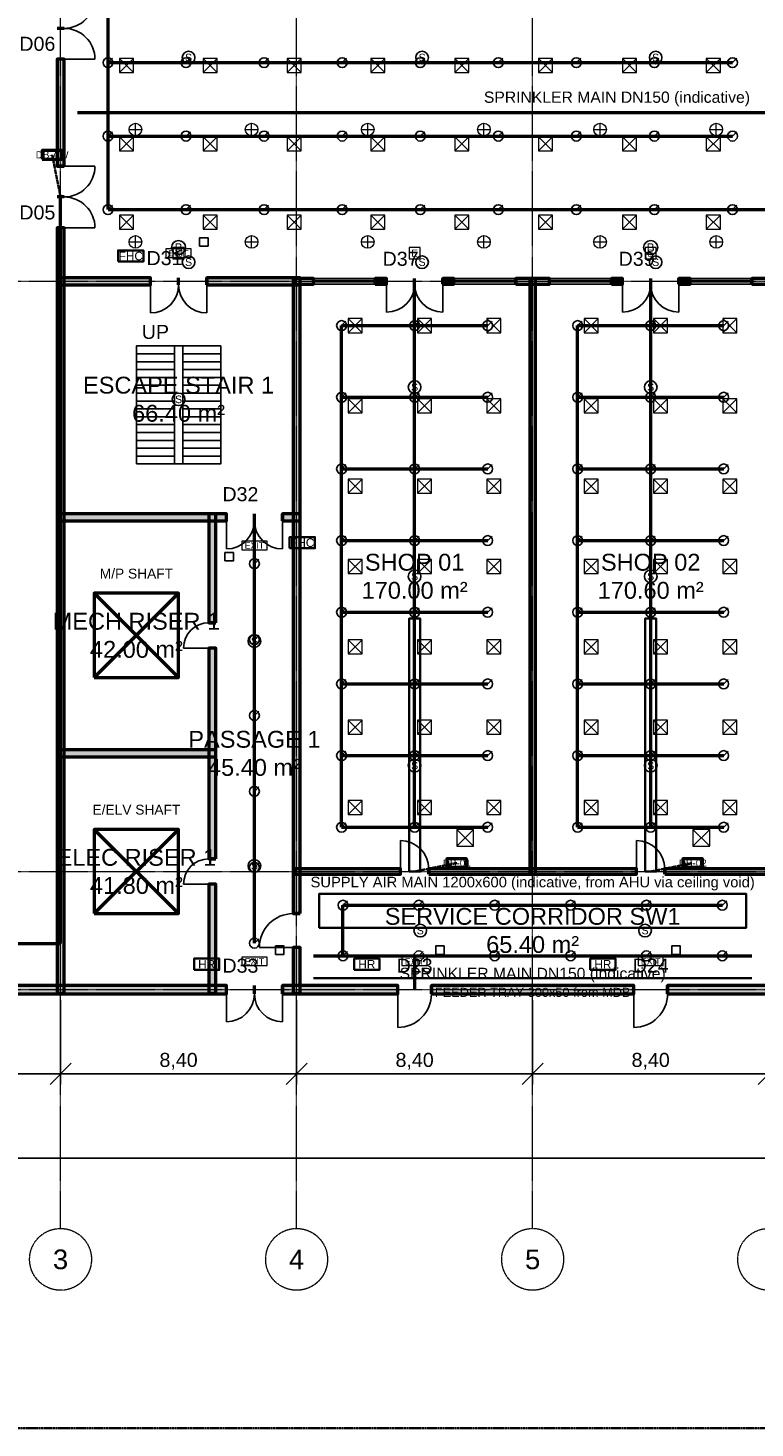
# Model space of a CAD drawing. Header units: millimetres. Extents: x -5300 to 125300, y -375 to 90375.
# Tile 2 of 9: x 21042 to 46912, y 0 to 49812. Entities that reach past the tile are written whole.
import ezdxf
from ezdxf.enums import TextEntityAlignment as Align

# ---------------------------------------------------------------- set-up
doc = ezdxf.new("R2010")
doc.units = ezdxf.units.MM
for name, pattern in [('CENTER', [5.08, 3.175, -0.635, 0.635, -0.635]), ('DASHED', [1.524, 1.27, -0.254]), ('PHANTOM', [6.35, 3.175, -0.635, 0.635, -0.635, 0.635, -0.635])]:
    doc.linetypes.add(name, pattern=pattern)
for name, color, linetype, lineweight in [('A-FLOR-STRS', 252, 'Continuous', 25), ('AMBIENTE', 2, 'Continuous', 18), ('COTA', 1, 'Continuous', 18), ('E-ANNO-TEXT', 52, 'Continuous', 18), ('E-DB', 6, 'Continuous', 50), ('E-FALM', 230, 'Continuous', 25), ('E-LITE', 2, 'Continuous', 18), ('E-LITE-EMER', 40, 'Continuous', 18), ('E-TRAY', 210, 'DASHED', 35), ('EIXO', 1, 'CENTER', 13), ('ESQUADRIA-TAG', 2, 'Continuous', 18), ('FP-ANNO-TEXT', 14, 'Continuous', 18), ('FP-HOSE', 20, 'Continuous', 35), ('FP-SPRK-HEAD', 1, 'Continuous', 25), ('FP-SPRK-PIPE', 12, 'Continuous', 50), ('HACHURA', 8, 'Continuous', 9), ('JANELA', 5, 'Continuous', 25), ('LIMITE-LOTE', 1, 'PHANTOM', 35), ('M-ANNO-TEXT', 150, 'Continuous', 18), ('M-HVAC-EQPT', 30, 'Continuous', 50), ('M-HVAC-RCG', 3, 'Continuous', 18), ('M-HVAC-SAD', 5, 'Continuous', 35), ('M-HVAC-SCD', 4, 'Continuous', 18), ('PAREDE', 7, 'Continuous', 50), ('PORTA', 3, 'Continuous', 25)]:
    doc.layers.add(name, color=color, linetype=linetype, lineweight=lineweight)
doc.styles.add('BR-ARIAL', font='arial.ttf')
doc.dimstyles.new('BR-100-M', dxfattribs={"dimscale": 250, "dimtxt": 2, "dimasz": 1.5, "dimexe": 1.5, "dimexo": 1.5, "dimgap": 0.8, "dimtad": 1, "dimlfac": 0.001, "dimzin": 0, "dimtxsty": 'BR-ARIAL', "dimtsz": 1.5, "dimcen": 2.5, "dimclrd": 256, "dimclre": 256, "dimclrt": 256, "dimazin": 3, "dimtfac": 1, "dimtmove": 0, "dimatfit": 3})

msp = doc.modelspace()

# ---------------------------------------------------------------- hatches: boundary and pattern name
at = {"layer": 'HACHURA'}
for points in [[(22325, 44900), (22325, 48700), (22075, 48700), (22075, 44900)], [(22325, 15475), (22325, 42700), (22075, 42700), (22075, 15475)], [(22075, 40675), (25400, 40675), (25400, 40925), (22075, 40925)], [(27400, 40675), (30725, 40675), (30725, 40925), (27400, 40925)], [(30725, 18300), (30725, 40925), (30475, 40925), (30475, 18300)], [(30500, 40700), (31200, 40700), (31200, 40900), (30500, 40900)], [(33400, 40700), (33800, 40700), (33800, 40900), (33400, 40900)], [(35800, 40700), (36200, 40700), (36200, 40900), (35800, 40900)], [(38400, 40700), (39600, 40700), (39600, 40900), (38400, 40900)], [(39100, 19700), (39100, 40900), (38900, 40900), (38900, 19700)], [(41800, 40700), (42200, 40700), (42200, 40900), (41800, 40900)], [(44200, 40700), (44600, 40700), (44600, 40900), (44200, 40900)], [(46800, 40700), (47500, 40700), (47500, 40900), (46800, 40900)], [(22075, 32275), (28100, 32275), (28100, 32525), (22075, 32525)], [(27725, 28650), (27725, 32525), (27475, 32525), (27475, 28650)], [(30100, 32275), (30725, 32275), (30725, 32525), (30100, 32525)], [(27725, 20250), (27725, 27750), (27475, 27750), (27475, 20250)], [(22075, 23875), (27725, 23875), (27725, 24125), (22075, 24125)], [(30500, 19700), (34300, 19700), (34300, 19900), (30500, 19900)], [(35300, 19700), (42700, 19700), (42700, 19900), (35300, 19900)], [(43700, 19700), (47500, 19700), (47500, 19900), (43700, 19900)], [(27725, 15475), (27725, 19350), (27475, 19350), (27475, 15475)], [(30725, 15475), (30725, 17100), (30475, 17100), (30475, 15475)], [(19100, 15450), (28100, 15450), (28100, 15750), (19100, 15750)], [(30100, 15450), (34200, 15450), (34200, 15750), (30100, 15750)], [(35400, 15450), (42600, 15450), (42600, 15750), (35400, 15750)], [(43800, 15450), (51000, 15450), (51000, 15750), (43800, 15750)]]:
    msp.add_hatch(color=256, dxfattribs=at).paths.add_polyline_path(points)

# ---------------------------------------------------------------- linework, layer by layer
at = {"layer": 'A-FLOR-STRS'}
for p, q in [((24900, 38500), (26250, 38500)), ((24900, 34300), (24900, 38500)), ((26250, 34300), (26250, 38500)), ((26550, 38500), (27900, 38500)), ((26550, 34300), (26550, 38500)), ((27900, 34300), (27900, 38500)), ((24900, 38220), (26250, 38220)), ((24900, 37940), (26250, 37940)), ((26550, 38220), (27900, 38220)), ((26550, 37940), (27900, 37940)), ((24900, 37660), (26250, 37660)), ((24900, 37380), (26250, 37380)), ((26550, 37660), (27900, 37660)), ((26550, 37380), (27900, 37380)), ((24900, 37100), (26250, 37100)), ((26550, 37100), (27900, 37100)), ((24900, 36820), (26250, 36820)), ((24900, 36540), (26250, 36540)), ((26550, 36820), (27900, 36820)), ((26550, 36540), (27900, 36540)), ((24900, 36260), (26250, 36260)), ((24900, 35980), (26250, 35980)), ((26550, 36260), (27900, 36260)), ((26550, 35980), (27900, 35980)), ((24900, 35700), (26250, 35700)), ((24900, 35420), (26250, 35420)), ((26550, 35700), (27900, 35700)), ((26550, 35420), (27900, 35420)), ((24900, 35140), (26250, 35140)), ((26550, 35140), (27900, 35140)), ((24900, 34860), (26250, 34860)), ((24900, 34580), (26250, 34580)), ((26550, 34860), (27900, 34860)), ((26550, 34580), (27900, 34580)), ((24900, 34300), (26250, 34300)), ((26550, 34300), (27900, 34300))]:
    msp.add_line(p, q, dxfattribs=at)
msp.add_lwpolyline([(24900, 34300), (27900, 34300), (27900, 38500), (24900, 38500)], close=True, dxfattribs=at)
at = {"layer": 'E-DB'}
for p, q in [((23400, 18300), (26400, 21300)), ((23400, 21300), (26400, 18300))]:
    msp.add_line(p, q, dxfattribs=at)
for points in [[(21550, 45150), (22250, 45150), (22250, 45450), (21550, 45450)], [(23400, 18300), (26400, 18300), (26400, 21300), (23400, 21300)], [(35950, 19950), (36650, 19950), (36650, 20250), (35950, 20250)], [(44350, 19950), (45050, 19950), (45050, 20250), (44350, 20250)]]:
    msp.add_lwpolyline(points, close=True, dxfattribs=at)
at = {"layer": 'E-FALM'}
for points in [[(27150, 42050), (27450, 42050), (27450, 42350), (27150, 42350)], [(28050, 30850), (28350, 30850), (28350, 31150), (28050, 31150)], [(29850, 16850), (30150, 16850), (30150, 17150), (29850, 17150)], [(35550, 16850), (35850, 16850), (35850, 17150), (35550, 17150)], [(43950, 16850), (44250, 16850), (44250, 17150), (43950, 17150)]]:
    msp.add_lwpolyline(points, close=True, dxfattribs=at)
for centre, radius in [((26755.556, 48760), 225), ((35066.667, 48760), 225), ((43377.778, 48760), 225), ((26400, 42000), 250), ((43200, 42000), 250), ((26755.556, 41480), 225), ((35066.667, 41480), 225), ((43377.778, 41480), 225), ((34800, 37033.333), 225), ((43200, 37033.333), 225), ((26400, 36600), 225), ((34800, 30300), 225), ((43200, 30300), 225), ((29100, 28000), 225), ((34800, 23566.667), 225), ((43200, 23566.667), 225), ((29100, 20000), 225), ((35000, 17700), 225), ((43000, 17700), 225)]:
    msp.add_circle(centre, radius, dxfattribs=at)
at = {"layer": 'E-LITE'}
for p, q in [((24866.667, 45975), (24866.667, 46425)), ((29000, 45975), (29000, 46425)), ((33133.333, 45975), (33133.333, 46425)), ((37266.667, 45975), (37266.667, 46425)), ((41400, 45975), (41400, 46425)), ((45533.333, 45975), (45533.333, 46425)), ((24641.667, 46200), (25091.667, 46200)), ((28775, 46200), (29225, 46200)), ((32908.333, 46200), (33358.333, 46200)), ((37041.667, 46200), (37491.667, 46200)), ((41175, 46200), (41625, 46200)), ((45308.333, 46200), (45758.333, 46200)), ((24866.667, 41975), (24866.667, 42425)), ((29000, 41975), (29000, 42425)), ((33133.333, 41975), (33133.333, 42425)), ((37266.667, 41975), (37266.667, 42425)), ((41400, 41975), (41400, 42425)), ((45533.333, 41975), (45533.333, 42425)), ((24641.667, 42200), (25091.667, 42200)), ((28775, 42200), (29225, 42200)), ((32908.333, 42200), (33358.333, 42200)), ((37041.667, 42200), (37491.667, 42200)), ((41175, 42200), (41625, 42200)), ((45308.333, 42200), (45758.333, 42200))]:
    msp.add_line(p, q, dxfattribs=at)
at = {"layer": 'E-LITE', "const_width": 100}
for points in [[(32100, 19700), (33300, 19700)], [(36300, 19700), (37500, 19700)], [(40500, 19700), (41700, 19700)], [(44700, 19700), (45900, 19700)]]:
    msp.add_lwpolyline(points, dxfattribs=at)
at = {"layer": 'E-LITE'}
for centre in [(24866.667, 46200), (29000, 46200), (33133.333, 46200), (37266.667, 46200), (41400, 46200), (45533.333, 46200), (24866.667, 42200), (29000, 42200), (33133.333, 42200), (37266.667, 42200), (41400, 42200), (45533.333, 42200)]:
    msp.add_circle(centre, 225, dxfattribs=at)
at = {"layer": 'E-LITE-EMER'}
for points in [[(25950, 41650), (26850, 41650), (26850, 41950), (25950, 41950)], [(26200, 41600), (26600, 41600), (26600, 42000), (26200, 42000)], [(34600, 41600), (35000, 41600), (35000, 42000), (34600, 42000)], [(43000, 41600), (43400, 41600), (43400, 42000), (43000, 42000)], [(28650, 31250), (29550, 31250), (29550, 31550), (28650, 31550)], [(28650, 16450), (29550, 16450), (29550, 16750), (28650, 16750)], [(34350, 16450), (35250, 16450), (35250, 16750), (34350, 16750)], [(42750, 16450), (43650, 16450), (43650, 16750), (42750, 16750)]]:
    msp.add_lwpolyline(points, close=True, dxfattribs=at)
at = {"layer": 'E-TRAY'}
for p, q in [((22200, 43800), (21900, 45300)), ((34800, 19800), (36300, 20100)), ((43200, 19800), (44700, 20100)), ((31200, 16000), (46800, 16000))]:
    msp.add_line(p, q, dxfattribs=at)
at = {"layer": 'EIXO'}
for p, q in [((22200, 7100), (22200, 86500)), ((30600, 7100), (30600, 86500)), ((39000, 7100), (39000, 86500)), ((-3100, 40800), (123100, 40800)), ((-3100, 19800), (123100, 19800)), ((-3100, 15600), (123100, 15600))]:
    msp.add_line(p, q, dxfattribs=at)
for centre in [(22200, 6000), (30600, 6000), (39000, 6000), (47400, 6000)]:
    msp.add_circle(centre, 1100, dxfattribs=at)
at = {"layer": 'FP-HOSE'}
for points in [[(24250, 41500), (25150, 41500), (25150, 41900), (24250, 41900)], [(30350, 31300), (31250, 31300), (31250, 31700), (30350, 31700)], [(26950, 16300), (27850, 16300), (27850, 16700), (26950, 16700)], [(32650, 16300), (33550, 16300), (33550, 16700), (32650, 16700)], [(41050, 16300), (41950, 16300), (41950, 16700), (41050, 16700)]]:
    msp.add_lwpolyline(points, close=True, dxfattribs=at)
at = {"layer": 'FP-SPRK-HEAD'}
for p, q in [((23888.889, 48578.571), (24046.389, 48736.071)), ((26666.667, 48578.571), (26824.167, 48736.071)), ((29444.444, 48578.571), (29601.944, 48736.071)), ((32222.222, 48578.571), (32379.722, 48736.071)), ((35000, 48578.571), (35157.5, 48736.071)), ((37777.778, 48578.571), (37935.278, 48736.071)), ((40555.556, 48578.571), (40713.056, 48736.071)), ((43333.333, 48578.571), (43490.833, 48736.071)), ((46111.111, 48578.571), (46268.611, 48736.071)), ((23888.889, 45964.286), (24046.389, 46121.786)), ((26666.667, 45964.286), (26824.167, 46121.786)), ((29444.444, 45964.286), (29601.944, 46121.786)), ((32222.222, 45964.286), (32379.722, 46121.786)), ((35000, 45964.286), (35157.5, 46121.786)), ((37777.778, 45964.286), (37935.278, 46121.786)), ((40555.556, 45964.286), (40713.056, 46121.786)), ((43333.333, 45964.286), (43490.833, 46121.786)), ((46111.111, 45964.286), (46268.611, 46121.786)), ((23888.889, 43350), (24046.389, 43507.5)), ((26666.667, 43350), (26824.167, 43507.5)), ((29444.444, 43350), (29601.944, 43507.5)), ((32222.222, 43350), (32379.722, 43507.5)), ((35000, 43350), (35157.5, 43507.5)), ((37777.778, 43350), (37935.278, 43507.5)), ((40555.556, 43350), (40713.056, 43507.5)), ((43333.333, 43350), (43490.833, 43507.5)), ((46111.111, 43350), (46268.611, 43507.5)), ((32200, 39225), (32357.5, 39382.5)), ((34800, 39225), (34957.5, 39382.5)), ((37400, 39225), (37557.5, 39382.5)), ((40600, 39225), (40757.5, 39382.5)), ((43200, 39225), (43357.5, 39382.5)), ((45800, 39225), (45957.5, 39382.5)), ((32200, 36675), (32357.5, 36832.5)), ((34800, 36675), (34957.5, 36832.5)), ((37400, 36675), (37557.5, 36832.5)), ((40600, 36675), (40757.5, 36832.5)), ((43200, 36675), (43357.5, 36832.5)), ((45800, 36675), (45957.5, 36832.5)), ((32200, 34125), (32357.5, 34282.5)), ((34800, 34125), (34957.5, 34282.5)), ((37400, 34125), (37557.5, 34282.5)), ((40600, 34125), (40757.5, 34282.5)), ((43200, 34125), (43357.5, 34282.5)), ((45800, 34125), (45957.5, 34282.5)), ((32200, 31575), (32357.5, 31732.5)), ((34800, 31575), (34957.5, 31732.5)), ((37400, 31575), (37557.5, 31732.5)), ((40600, 31575), (40757.5, 31732.5)), ((43200, 31575), (43357.5, 31732.5)), ((45800, 31575), (45957.5, 31732.5)), ((29100, 30750), (29257.5, 30907.5)), ((32200, 29025), (32357.5, 29182.5)), ((34800, 29025), (34957.5, 29182.5)), ((37400, 29025), (37557.5, 29182.5)), ((40600, 29025), (40757.5, 29182.5)), ((43200, 29025), (43357.5, 29182.5)), ((45800, 29025), (45957.5, 29182.5)), ((29100, 28050), (29257.5, 28207.5)), ((32200, 26475), (32357.5, 26632.5)), ((34800, 26475), (34957.5, 26632.5)), ((37400, 26475), (37557.5, 26632.5)), ((40600, 26475), (40757.5, 26632.5)), ((43200, 26475), (43357.5, 26632.5)), ((45800, 26475), (45957.5, 26632.5)), ((29100, 25350), (29257.5, 25507.5)), ((32200, 23925), (32357.5, 24082.5)), ((34800, 23925), (34957.5, 24082.5)), ((37400, 23925), (37557.5, 24082.5)), ((40600, 23925), (40757.5, 24082.5)), ((43200, 23925), (43357.5, 24082.5)), ((45800, 23925), (45957.5, 24082.5)), ((29100, 22650), (29257.5, 22807.5)), ((32200, 21375), (32357.5, 21532.5)), ((34800, 21375), (34957.5, 21532.5)), ((37400, 21375), (37557.5, 21532.5)), ((40600, 21375), (40757.5, 21532.5)), ((43200, 21375), (43357.5, 21532.5)), ((45800, 21375), (45957.5, 21532.5)), ((29100, 19950), (29257.5, 20107.5)), ((32250, 18600), (32407.5, 18757.5)), ((34950, 18600), (35107.5, 18757.5)), ((37650, 18600), (37807.5, 18757.5)), ((40350, 18600), (40507.5, 18757.5)), ((43050, 18600), (43207.5, 18757.5)), ((45750, 18600), (45907.5, 18757.5)), ((29100, 17250), (29257.5, 17407.5)), ((32250, 16800), (32407.5, 16957.5)), ((34950, 16800), (35107.5, 16957.5)), ((37650, 16800), (37807.5, 16957.5)), ((40350, 16800), (40507.5, 16957.5)), ((43050, 16800), (43207.5, 16957.5)), ((45750, 16800), (45907.5, 16957.5))]:
    msp.add_line(p, q, dxfattribs=at)
for centre in [(23888.889, 48578.571), (26666.667, 48578.571), (29444.444, 48578.571), (32222.222, 48578.571), (35000, 48578.571), (37777.778, 48578.571), (40555.556, 48578.571), (43333.333, 48578.571), (46111.111, 48578.571), (23888.889, 45964.286), (26666.667, 45964.286), (29444.444, 45964.286), (32222.222, 45964.286), (35000, 45964.286), (37777.778, 45964.286), (40555.556, 45964.286), (43333.333, 45964.286), (46111.111, 45964.286), (23888.889, 43350), (26666.667, 43350), (29444.444, 43350), (32222.222, 43350), (35000, 43350), (37777.778, 43350), (40555.556, 43350), (43333.333, 43350), (46111.111, 43350), (32200, 39225), (34800, 39225), (37400, 39225), (40600, 39225), (43200, 39225), (45800, 39225), (32200, 36675), (34800, 36675), (37400, 36675), (40600, 36675), (43200, 36675), (45800, 36675), (32200, 34125), (34800, 34125), (37400, 34125), (40600, 34125), (43200, 34125), (45800, 34125), (32200, 31575), (34800, 31575), (37400, 31575), (40600, 31575), (43200, 31575), (45800, 31575), (29100, 30750), (32200, 29025), (34800, 29025), (37400, 29025), (40600, 29025), (43200, 29025), (45800, 29025), (29100, 28050), (32200, 26475), (34800, 26475), (37400, 26475), (40600, 26475), (43200, 26475), (45800, 26475), (29100, 25350), (32200, 23925), (34800, 23925), (37400, 23925), (40600, 23925), (43200, 23925), (45800, 23925), (29100, 22650), (32200, 21375), (34800, 21375), (37400, 21375), (40600, 21375), (43200, 21375), (45800, 21375), (29100, 19950), (32250, 18600), (34950, 18600), (37650, 18600), (40350, 18600), (43050, 18600), (45750, 18600), (29100, 17250), (32250, 16800), (34950, 16800), (37650, 16800), (40350, 16800), (43050, 16800), (45750, 16800)]:
    msp.add_circle(centre, 175, dxfattribs=at)
at = {"layer": 'FP-SPRK-PIPE'}
for p, q in [((23888.889, 48578.571), (23888.889, 51192.857)), ((23888.889, 48578.571), (26666.667, 48578.571)), ((23888.889, 45964.286), (23888.889, 48578.571)), ((26666.667, 48578.571), (29444.444, 48578.571)), ((29444.444, 48578.571), (32222.222, 48578.571)), ((32222.222, 48578.571), (35000, 48578.571)), ((35000, 48578.571), (37777.778, 48578.571)), ((37777.778, 48578.571), (40555.556, 48578.571)), ((40555.556, 48578.571), (43333.333, 48578.571)), ((43333.333, 48578.571), (46111.111, 48578.571)), ((22800, 46800), (97200, 46800)), ((23888.889, 45964.286), (26666.667, 45964.286)), ((23888.889, 43350), (23888.889, 45964.286)), ((26666.667, 45964.286), (29444.444, 45964.286)), ((29444.444, 45964.286), (32222.222, 45964.286)), ((32222.222, 45964.286), (35000, 45964.286)), ((35000, 45964.286), (37777.778, 45964.286)), ((37777.778, 45964.286), (40555.556, 45964.286)), ((40555.556, 45964.286), (43333.333, 45964.286)), ((43333.333, 45964.286), (46111.111, 45964.286)), ((22200, 17243.478), (22200, 43800)), ((23888.889, 43350), (26666.667, 43350)), ((23888.889, 43350), (48900, 43350)), ((26666.667, 43350), (29444.444, 43350)), ((29444.444, 43350), (32222.222, 43350)), ((32222.222, 43350), (35000, 43350)), ((35000, 43350), (37777.778, 43350)), ((37777.778, 43350), (40555.556, 43350)), ((40555.556, 43350), (43333.333, 43350)), ((43333.333, 43350), (46111.111, 43350)), ((46111.111, 43350), (48888.889, 43350)), ((34800, 21375), (34800, 40800)), ((43200, 21375), (43200, 40800)), ((32200, 39225), (34800, 39225)), ((32200, 36675), (32200, 39225)), ((34800, 39225), (37400, 39225)), ((40600, 39225), (43200, 39225)), ((40600, 36675), (40600, 39225)), ((43200, 39225), (45800, 39225)), ((32200, 36675), (34800, 36675)), ((32200, 34125), (32200, 36675)), ((34800, 36675), (37400, 36675)), ((40600, 36675), (43200, 36675)), ((40600, 34125), (40600, 36675)), ((43200, 36675), (45800, 36675)), ((32200, 34125), (34800, 34125)), ((32200, 31575), (32200, 34125)), ((34800, 34125), (37400, 34125)), ((40600, 34125), (43200, 34125)), ((40600, 31575), (40600, 34125)), ((43200, 34125), (45800, 34125)), ((29100, 17250), (29100, 32400)), ((32200, 31575), (34800, 31575)), ((32200, 29025), (32200, 31575)), ((34800, 31575), (37400, 31575)), ((40600, 31575), (43200, 31575)), ((40600, 29025), (40600, 31575)), ((43200, 31575), (45800, 31575)), ((29100, 28050), (29100, 30750)), ((32200, 29025), (34800, 29025)), ((32200, 26475), (32200, 29025)), ((34800, 29025), (37400, 29025)), ((40600, 29025), (43200, 29025)), ((40600, 26475), (40600, 29025)), ((43200, 29025), (45800, 29025)), ((29100, 25350), (29100, 28050)), ((32200, 26475), (34800, 26475)), ((32200, 23925), (32200, 26475)), ((34800, 26475), (37400, 26475)), ((40600, 26475), (43200, 26475)), ((40600, 23925), (40600, 26475)), ((43200, 26475), (45800, 26475)), ((29100, 22650), (29100, 25350)), ((32200, 23925), (34800, 23925)), ((32200, 21375), (32200, 23925)), ((34800, 23925), (37400, 23925)), ((40600, 23925), (43200, 23925)), ((40600, 21375), (40600, 23925)), ((43200, 23925), (45800, 23925)), ((29100, 19950), (29100, 22650)), ((32200, 21375), (34800, 21375)), ((32200, 21375), (34800, 21375)), ((34800, 21375), (37400, 21375)), ((40600, 21375), (43200, 21375)), ((40600, 21375), (43200, 21375)), ((43200, 21375), (45800, 21375)), ((29100, 17250), (29100, 19950)), ((32250, 18600), (34950, 18600)), ((32250, 16800), (32250, 18600)), ((34950, 18600), (37650, 18600)), ((37650, 18600), (40350, 18600)), ((40350, 18600), (43050, 18600)), ((43050, 18600), (45750, 18600)), ((7050, 17243.478), (22200, 17243.478)), ((29100, 17250), (29100, 17250)), ((31200, 16800), (46800, 16800)), ((32250, 16800), (34950, 16800)), ((32250, 16800), (34800, 16800)), ((34800, 16800), (34800, 15600)), ((34950, 16800), (37650, 16800)), ((37650, 16800), (40350, 16800)), ((40350, 16800), (43050, 16800)), ((43050, 16800), (45750, 16800))]:
    msp.add_line(p, q, dxfattribs=at)
at = {"layer": 'JANELA'}
for p, q in [((31200, 40900), (33400, 40900)), ((36200, 40900), (38400, 40900)), ((39600, 40900), (41800, 40900)), ((44600, 40900), (46800, 40900)), ((31200, 40825), (33400, 40825)), ((31200, 40775), (33400, 40775)), ((31200, 40700), (33400, 40700)), ((36200, 40825), (38400, 40825)), ((36200, 40775), (38400, 40775)), ((36200, 40700), (38400, 40700)), ((39600, 40825), (41800, 40825)), ((39600, 40775), (41800, 40775)), ((39600, 40700), (41800, 40700)), ((44600, 40825), (46800, 40825)), ((44600, 40775), (46800, 40775)), ((44600, 40700), (46800, 40700))]:
    msp.add_line(p, q, dxfattribs=at)
at = {"layer": 'LIMITE-LOTE'}
msp.add_lwpolyline([(0, 0), (120000, 0), (120000, 90000), (0, 90000)], close=True, dxfattribs=at)
at = {"layer": 'M-HVAC-EQPT'}
for p, q in [((23400, 26700), (26400, 29700)), ((23400, 29700), (26400, 26700))]:
    msp.add_line(p, q, dxfattribs=at)
msp.add_lwpolyline([(23400, 26700), (26400, 26700), (26400, 29700), (23400, 29700)], close=True, dxfattribs=at)
at = {"layer": 'M-HVAC-RCG'}
for p, q in [((36300, 20700), (36900, 21300)), ((36300, 21300), (36900, 20700)), ((44700, 20700), (45300, 21300)), ((44700, 21300), (45300, 20700))]:
    msp.add_line(p, q, dxfattribs=at)
for points in [[(36300, 20700), (36900, 20700), (36900, 21300), (36300, 21300)], [(44700, 20700), (45300, 20700), (45300, 21300), (44700, 21300)]]:
    msp.add_lwpolyline(points, close=True, dxfattribs=at)
at = {"layer": 'M-HVAC-SAD'}
for points in [[(34600, 19800), (35000, 19800), (35000, 28800), (34600, 28800)], [(43000, 19800), (43400, 19800), (43400, 28800), (43000, 28800)], [(31400, 17800), (46600, 17800), (46600, 19000), (31400, 19000)]]:
    msp.add_lwpolyline(points, close=True, dxfattribs=at)
at = {"layer": 'M-HVAC-SCD'}
for p, q in [((24292, 48223.077), (24792, 48723.077)), ((24292, 48723.077), (24792, 48223.077)), ((27276, 48223.077), (27776, 48723.077)), ((27276, 48723.077), (27776, 48223.077)), ((30260, 48223.077), (30760, 48723.077)), ((30260, 48723.077), (30760, 48223.077)), ((33244, 48223.077), (33744, 48723.077)), ((33244, 48723.077), (33744, 48223.077)), ((36228, 48223.077), (36728, 48723.077)), ((36228, 48723.077), (36728, 48223.077)), ((39212, 48223.077), (39712, 48723.077)), ((39212, 48723.077), (39712, 48223.077)), ((42196, 48223.077), (42696, 48723.077)), ((42196, 48723.077), (42696, 48223.077)), ((45180, 48223.077), (45680, 48723.077)), ((45180, 48723.077), (45680, 48223.077)), ((24292, 45438.462), (24792, 45938.462)), ((24292, 45938.462), (24792, 45438.462)), ((27276, 45438.462), (27776, 45938.462)), ((27276, 45938.462), (27776, 45438.462)), ((30260, 45438.462), (30760, 45938.462)), ((30260, 45938.462), (30760, 45438.462)), ((33244, 45438.462), (33744, 45938.462)), ((33244, 45938.462), (33744, 45438.462)), ((36228, 45438.462), (36728, 45938.462)), ((36228, 45938.462), (36728, 45438.462)), ((39212, 45438.462), (39712, 45938.462)), ((39212, 45938.462), (39712, 45438.462)), ((42196, 45438.462), (42696, 45938.462)), ((42196, 45938.462), (42696, 45438.462)), ((45180, 45438.462), (45680, 45938.462)), ((45180, 45938.462), (45680, 45438.462)), ((24292, 42653.846), (24792, 43153.846)), ((24292, 43153.846), (24792, 42653.846)), ((27276, 42653.846), (27776, 43153.846)), ((27276, 43153.846), (27776, 42653.846)), ((30260, 42653.846), (30760, 43153.846)), ((30260, 43153.846), (30760, 42653.846)), ((33244, 42653.846), (33744, 43153.846)), ((33244, 43153.846), (33744, 42653.846)), ((36228, 42653.846), (36728, 43153.846)), ((36228, 43153.846), (36728, 42653.846)), ((39212, 42653.846), (39712, 43153.846)), ((39212, 43153.846), (39712, 42653.846)), ((42196, 42653.846), (42696, 43153.846)), ((42196, 43153.846), (42696, 42653.846)), ((45180, 42653.846), (45680, 43153.846)), ((45180, 43153.846), (45680, 42653.846)), ((32433.333, 38971.429), (32933.333, 39471.429)), ((32433.333, 39471.429), (32933.333, 38971.429)), ((34900, 38971.429), (35400, 39471.429)), ((34900, 39471.429), (35400, 38971.429)), ((37366.667, 38971.429), (37866.667, 39471.429)), ((37366.667, 39471.429), (37866.667, 38971.429)), ((40833.333, 38971.429), (41333.333, 39471.429)), ((40833.333, 39471.429), (41333.333, 38971.429)), ((43300, 38971.429), (43800, 39471.429)), ((43300, 39471.429), (43800, 38971.429)), ((45766.667, 38971.429), (46266.667, 39471.429)), ((45766.667, 39471.429), (46266.667, 38971.429)), ((32433.333, 36114.286), (32933.333, 36614.286)), ((32433.333, 36614.286), (32933.333, 36114.286)), ((34900, 36114.286), (35400, 36614.286)), ((34900, 36614.286), (35400, 36114.286)), ((37366.667, 36114.286), (37866.667, 36614.286)), ((37366.667, 36614.286), (37866.667, 36114.286)), ((40833.333, 36114.286), (41333.333, 36614.286)), ((40833.333, 36614.286), (41333.333, 36114.286)), ((43300, 36114.286), (43800, 36614.286)), ((43300, 36614.286), (43800, 36114.286)), ((45766.667, 36114.286), (46266.667, 36614.286)), ((45766.667, 36614.286), (46266.667, 36114.286)), ((32433.333, 33257.143), (32933.333, 33757.143)), ((32433.333, 33757.143), (32933.333, 33257.143)), ((34900, 33257.143), (35400, 33757.143)), ((34900, 33757.143), (35400, 33257.143)), ((37366.667, 33257.143), (37866.667, 33757.143)), ((37366.667, 33757.143), (37866.667, 33257.143)), ((40833.333, 33257.143), (41333.333, 33757.143)), ((40833.333, 33757.143), (41333.333, 33257.143)), ((43300, 33257.143), (43800, 33757.143)), ((43300, 33757.143), (43800, 33257.143)), ((45766.667, 33257.143), (46266.667, 33757.143)), ((45766.667, 33757.143), (46266.667, 33257.143)), ((32433.333, 30400), (32933.333, 30900)), ((32433.333, 30900), (32933.333, 30400)), ((34900, 30400), (35400, 30900)), ((34900, 30900), (35400, 30400)), ((37366.667, 30400), (37866.667, 30900)), ((37366.667, 30900), (37866.667, 30400)), ((40833.333, 30400), (41333.333, 30900)), ((40833.333, 30900), (41333.333, 30400)), ((43300, 30400), (43800, 30900)), ((43300, 30900), (43800, 30400)), ((45766.667, 30400), (46266.667, 30900)), ((45766.667, 30900), (46266.667, 30400)), ((32433.333, 27542.857), (32933.333, 28042.857)), ((32433.333, 28042.857), (32933.333, 27542.857)), ((34900, 27542.857), (35400, 28042.857)), ((34900, 28042.857), (35400, 27542.857)), ((37366.667, 27542.857), (37866.667, 28042.857)), ((37366.667, 28042.857), (37866.667, 27542.857)), ((40833.333, 27542.857), (41333.333, 28042.857)), ((40833.333, 28042.857), (41333.333, 27542.857)), ((43300, 27542.857), (43800, 28042.857)), ((43300, 28042.857), (43800, 27542.857)), ((45766.667, 27542.857), (46266.667, 28042.857)), ((45766.667, 28042.857), (46266.667, 27542.857)), ((32433.333, 24685.714), (32933.333, 25185.714)), ((32433.333, 25185.714), (32933.333, 24685.714)), ((34900, 24685.714), (35400, 25185.714)), ((34900, 25185.714), (35400, 24685.714)), ((37366.667, 24685.714), (37866.667, 25185.714)), ((37366.667, 25185.714), (37866.667, 24685.714)), ((40833.333, 24685.714), (41333.333, 25185.714)), ((40833.333, 25185.714), (41333.333, 24685.714)), ((43300, 24685.714), (43800, 25185.714)), ((43300, 25185.714), (43800, 24685.714)), ((45766.667, 24685.714), (46266.667, 25185.714)), ((45766.667, 25185.714), (46266.667, 24685.714)), ((32433.333, 21828.571), (32933.333, 22328.571)), ((32433.333, 22328.571), (32933.333, 21828.571)), ((34900, 21828.571), (35400, 22328.571)), ((34900, 22328.571), (35400, 21828.571)), ((37366.667, 21828.571), (37866.667, 22328.571)), ((37366.667, 22328.571), (37866.667, 21828.571)), ((40833.333, 21828.571), (41333.333, 22328.571)), ((40833.333, 22328.571), (41333.333, 21828.571)), ((43300, 21828.571), (43800, 22328.571)), ((43300, 22328.571), (43800, 21828.571)), ((45766.667, 21828.571), (46266.667, 22328.571)), ((45766.667, 22328.571), (46266.667, 21828.571))]:
    msp.add_line(p, q, dxfattribs=at)
for points in [[(24292, 48223.077), (24792, 48223.077), (24792, 48723.077), (24292, 48723.077)], [(27276, 48223.077), (27776, 48223.077), (27776, 48723.077), (27276, 48723.077)], [(30260, 48223.077), (30760, 48223.077), (30760, 48723.077), (30260, 48723.077)], [(33244, 48223.077), (33744, 48223.077), (33744, 48723.077), (33244, 48723.077)], [(36228, 48223.077), (36728, 48223.077), (36728, 48723.077), (36228, 48723.077)], [(39212, 48223.077), (39712, 48223.077), (39712, 48723.077), (39212, 48723.077)], [(42196, 48223.077), (42696, 48223.077), (42696, 48723.077), (42196, 48723.077)], [(45180, 48223.077), (45680, 48223.077), (45680, 48723.077), (45180, 48723.077)], [(24292, 45438.462), (24792, 45438.462), (24792, 45938.462), (24292, 45938.462)], [(27276, 45438.462), (27776, 45438.462), (27776, 45938.462), (27276, 45938.462)], [(30260, 45438.462), (30760, 45438.462), (30760, 45938.462), (30260, 45938.462)], [(33244, 45438.462), (33744, 45438.462), (33744, 45938.462), (33244, 45938.462)], [(36228, 45438.462), (36728, 45438.462), (36728, 45938.462), (36228, 45938.462)], [(39212, 45438.462), (39712, 45438.462), (39712, 45938.462), (39212, 45938.462)], [(42196, 45438.462), (42696, 45438.462), (42696, 45938.462), (42196, 45938.462)], [(45180, 45438.462), (45680, 45438.462), (45680, 45938.462), (45180, 45938.462)], [(24292, 42653.846), (24792, 42653.846), (24792, 43153.846), (24292, 43153.846)], [(27276, 42653.846), (27776, 42653.846), (27776, 43153.846), (27276, 43153.846)], [(30260, 42653.846), (30760, 42653.846), (30760, 43153.846), (30260, 43153.846)], [(33244, 42653.846), (33744, 42653.846), (33744, 43153.846), (33244, 43153.846)], [(36228, 42653.846), (36728, 42653.846), (36728, 43153.846), (36228, 43153.846)], [(39212, 42653.846), (39712, 42653.846), (39712, 43153.846), (39212, 43153.846)], [(42196, 42653.846), (42696, 42653.846), (42696, 43153.846), (42196, 43153.846)], [(45180, 42653.846), (45680, 42653.846), (45680, 43153.846), (45180, 43153.846)], [(32433.333, 38971.429), (32933.333, 38971.429), (32933.333, 39471.429), (32433.333, 39471.429)], [(34900, 38971.429), (35400, 38971.429), (35400, 39471.429), (34900, 39471.429)], [(37366.667, 38971.429), (37866.667, 38971.429), (37866.667, 39471.429), (37366.667, 39471.429)], [(40833.333, 38971.429), (41333.333, 38971.429), (41333.333, 39471.429), (40833.333, 39471.429)], [(43300, 38971.429), (43800, 38971.429), (43800, 39471.429), (43300, 39471.429)], [(45766.667, 38971.429), (46266.667, 38971.429), (46266.667, 39471.429), (45766.667, 39471.429)], [(32433.333, 36114.286), (32933.333, 36114.286), (32933.333, 36614.286), (32433.333, 36614.286)], [(34900, 36114.286), (35400, 36114.286), (35400, 36614.286), (34900, 36614.286)], [(37366.667, 36114.286), (37866.667, 36114.286), (37866.667, 36614.286), (37366.667, 36614.286)], [(40833.333, 36114.286), (41333.333, 36114.286), (41333.333, 36614.286), (40833.333, 36614.286)], [(43300, 36114.286), (43800, 36114.286), (43800, 36614.286), (43300, 36614.286)], [(45766.667, 36114.286), (46266.667, 36114.286), (46266.667, 36614.286), (45766.667, 36614.286)], [(32433.333, 33257.143), (32933.333, 33257.143), (32933.333, 33757.143), (32433.333, 33757.143)], [(34900, 33257.143), (35400, 33257.143), (35400, 33757.143), (34900, 33757.143)], [(37366.667, 33257.143), (37866.667, 33257.143), (37866.667, 33757.143), (37366.667, 33757.143)], [(40833.333, 33257.143), (41333.333, 33257.143), (41333.333, 33757.143), (40833.333, 33757.143)], [(43300, 33257.143), (43800, 33257.143), (43800, 33757.143), (43300, 33757.143)], [(45766.667, 33257.143), (46266.667, 33257.143), (46266.667, 33757.143), (45766.667, 33757.143)], [(32433.333, 30400), (32933.333, 30400), (32933.333, 30900), (32433.333, 30900)], [(34900, 30400), (35400, 30400), (35400, 30900), (34900, 30900)], [(37366.667, 30400), (37866.667, 30400), (37866.667, 30900), (37366.667, 30900)], [(40833.333, 30400), (41333.333, 30400), (41333.333, 30900), (40833.333, 30900)], [(43300, 30400), (43800, 30400), (43800, 30900), (43300, 30900)], [(45766.667, 30400), (46266.667, 30400), (46266.667, 30900), (45766.667, 30900)], [(32433.333, 27542.857), (32933.333, 27542.857), (32933.333, 28042.857), (32433.333, 28042.857)], [(34900, 27542.857), (35400, 27542.857), (35400, 28042.857), (34900, 28042.857)], [(37366.667, 27542.857), (37866.667, 27542.857), (37866.667, 28042.857), (37366.667, 28042.857)], [(40833.333, 27542.857), (41333.333, 27542.857), (41333.333, 28042.857), (40833.333, 28042.857)], [(43300, 27542.857), (43800, 27542.857), (43800, 28042.857), (43300, 28042.857)], [(45766.667, 27542.857), (46266.667, 27542.857), (46266.667, 28042.857), (45766.667, 28042.857)], [(32433.333, 24685.714), (32933.333, 24685.714), (32933.333, 25185.714), (32433.333, 25185.714)], [(34900, 24685.714), (35400, 24685.714), (35400, 25185.714), (34900, 25185.714)], [(37366.667, 24685.714), (37866.667, 24685.714), (37866.667, 25185.714), (37366.667, 25185.714)], [(40833.333, 24685.714), (41333.333, 24685.714), (41333.333, 25185.714), (40833.333, 25185.714)], [(43300, 24685.714), (43800, 24685.714), (43800, 25185.714), (43300, 25185.714)], [(45766.667, 24685.714), (46266.667, 24685.714), (46266.667, 25185.714), (45766.667, 25185.714)], [(32433.333, 21828.571), (32933.333, 21828.571), (32933.333, 22328.571), (32433.333, 22328.571)], [(34900, 21828.571), (35400, 21828.571), (35400, 22328.571), (34900, 22328.571)], [(37366.667, 21828.571), (37866.667, 21828.571), (37866.667, 22328.571), (37366.667, 22328.571)], [(40833.333, 21828.571), (41333.333, 21828.571), (41333.333, 22328.571), (40833.333, 22328.571)], [(43300, 21828.571), (43800, 21828.571), (43800, 22328.571), (43300, 22328.571)], [(45766.667, 21828.571), (46266.667, 21828.571), (46266.667, 22328.571), (45766.667, 22328.571)]]:
    msp.add_lwpolyline(points, close=True, dxfattribs=at)
at = {"layer": 'PAREDE'}
for p, q in [((22325, 49800), (22075, 49800)), ((22325, 49800), (22075, 49800)), ((22325, 48700), (22075, 48700)), ((22325, 44900), (22075, 44900)), ((22325, 43800), (22075, 43800)), ((22325, 43800), (22075, 43800)), ((22325, 42700), (22075, 42700)), ((25400, 40675), (25400, 40925)), ((26400, 40675), (26400, 40925)), ((26400, 40675), (26400, 40925)), ((27400, 40675), (27400, 40925)), ((31200, 40700), (31200, 40900)), ((33400, 40700), (33400, 40900)), ((33800, 40700), (33800, 40900)), ((34800, 40700), (34800, 40900)), ((34800, 40700), (34800, 40900)), ((35800, 40700), (35800, 40900)), ((36200, 40700), (36200, 40900)), ((38400, 40700), (38400, 40900)), ((39600, 40700), (39600, 40900)), ((41800, 40700), (41800, 40900)), ((42200, 40700), (42200, 40900)), ((43200, 40700), (43200, 40900)), ((43200, 40700), (43200, 40900)), ((44200, 40700), (44200, 40900)), ((44600, 40700), (44600, 40900)), ((46800, 40700), (46800, 40900)), ((28100, 32275), (28100, 32525)), ((29100, 32275), (29100, 32525)), ((29100, 32275), (29100, 32525)), ((30100, 32275), (30100, 32525)), ((27725, 28650), (27475, 28650)), ((27725, 27750), (27475, 27750)), ((27725, 20250), (27475, 20250)), ((34300, 19700), (34300, 19900)), ((35300, 19700), (35300, 19900)), ((42700, 19700), (42700, 19900)), ((43700, 19700), (43700, 19900)), ((27725, 19350), (27475, 19350)), ((30725, 18300), (30475, 18300)), ((30725, 17100), (30475, 17100)), ((28100, 15450), (28100, 15750)), ((29100, 15450), (29100, 15750)), ((29100, 15450), (29100, 15750)), ((30100, 15450), (30100, 15750)), ((34200, 15450), (34200, 15750)), ((35400, 15450), (35400, 15750)), ((42600, 15450), (42600, 15750)), ((43800, 15450), (43800, 15750))]:
    msp.add_line(p, q, dxfattribs=at)
for points in [[(22325, 44900), (22325, 48700), (22075, 48700), (22075, 44900)], [(22325, 15475), (22325, 42700), (22075, 42700), (22075, 15475)], [(22075, 40675), (25400, 40675), (25400, 40925), (22075, 40925)], [(27400, 40675), (30725, 40675), (30725, 40925), (27400, 40925)], [(30725, 18300), (30725, 40925), (30475, 40925), (30475, 18300)], [(30500, 40700), (31200, 40700), (31200, 40900), (30500, 40900)], [(33400, 40700), (33800, 40700), (33800, 40900), (33400, 40900)], [(35800, 40700), (36200, 40700), (36200, 40900), (35800, 40900)], [(38400, 40700), (39600, 40700), (39600, 40900), (38400, 40900)], [(39100, 19700), (39100, 40900), (38900, 40900), (38900, 19700)], [(41800, 40700), (42200, 40700), (42200, 40900), (41800, 40900)], [(44200, 40700), (44600, 40700), (44600, 40900), (44200, 40900)], [(46800, 40700), (47500, 40700), (47500, 40900), (46800, 40900)], [(22075, 32275), (28100, 32275), (28100, 32525), (22075, 32525)], [(27725, 28650), (27725, 32525), (27475, 32525), (27475, 28650)], [(30100, 32275), (30725, 32275), (30725, 32525), (30100, 32525)], [(27725, 20250), (27725, 27750), (27475, 27750), (27475, 20250)], [(22075, 23875), (27725, 23875), (27725, 24125), (22075, 24125)], [(30500, 19700), (34300, 19700), (34300, 19900), (30500, 19900)], [(35300, 19700), (42700, 19700), (42700, 19900), (35300, 19900)], [(43700, 19700), (47500, 19700), (47500, 19900), (43700, 19900)], [(27725, 15475), (27725, 19350), (27475, 19350), (27475, 15475)], [(30725, 15475), (30725, 17100), (30475, 17100), (30475, 15475)], [(19100, 15450), (28100, 15450), (28100, 15750), (19100, 15750)], [(30100, 15450), (34200, 15450), (34200, 15750), (30100, 15750)], [(35400, 15450), (42600, 15450), (42600, 15750), (35400, 15750)], [(43800, 15450), (51000, 15450), (51000, 15750), (43800, 15750)]]:
    msp.add_lwpolyline(points, close=True, dxfattribs=at)
at = {"layer": 'PORTA'}
for p, q in [((22325, 48700), (23425, 48700)), ((22325, 44900), (23425, 44900)), ((22325, 42700), (23425, 42700)), ((25400, 40675), (25400, 39675)), ((27400, 40675), (27400, 39675)), ((33800, 40700), (33800, 39700)), ((35800, 40700), (35800, 39700)), ((42200, 40700), (42200, 39700)), ((44200, 40700), (44200, 39700)), ((28100, 32275), (28100, 31275)), ((30100, 32275), (30100, 31275)), ((27475, 27750), (26575, 27750)), ((34300, 19900), (34300, 20900)), ((42700, 19900), (42700, 20900)), ((27475, 19350), (26575, 19350)), ((30475, 17100), (29275, 17100)), ((28100, 15450), (28100, 14450)), ((30100, 15450), (30100, 14450)), ((34200, 15450), (34200, 14250)), ((42600, 15450), (42600, 14250))]:
    msp.add_line(p, q, dxfattribs=at)
for centre, radius, start, end in [((22325, 50900), 1100, -90, 0), ((22325, 48700), 1100, 0, 90), ((22325, 44900), 1100, -90, 0), ((22325, 42700), 1100, 0, 90), ((25400, 40675), 1000, -90, 0), ((27400, 40675), 1000, 180, -90), ((33800, 40700), 1000, -90, 0), ((35800, 40700), 1000, 180, -90), ((42200, 40700), 1000, -90, 0), ((44200, 40700), 1000, 180, -90), ((28100, 32275), 1000, -90, 0), ((30100, 32275), 1000, 180, -90), ((27475, 27750), 900, 90, 180), ((34300, 19900), 1000, 0, 90), ((42700, 19900), 1000, 0, 90), ((27475, 19350), 900, 90, 180), ((30475, 17100), 1200, 90, 180), ((28100, 15450), 1000, -90, 0), ((30100, 15450), 1000, 180, -90), ((34200, 15450), 1200, -90, 0), ((42600, 15450), 1200, -90, 0)]:
    msp.add_arc(centre, radius, start, end, dxfattribs=at)

# ---------------------------------------------------------------- texts
at = {"layer": 'A-FLOR-STRS', "style": 'BR-ARIAL'}
msp.add_text('UP', height=500, dxfattribs=at).set_placement((25575, 39000), align=Align.MIDDLE_CENTER)
at = {"layer": 'AMBIENTE', "char_height": 600, "attachment_point": 5, "style": 'BR-ARIAL'}
for s, insert in [('ESCAPE STAIR 1\\P66.40 m²', (26400, 36600)), ('SHOP 01\\P170.00 m²', (34800, 30300)), ('SHOP 02\\P170.60 m²', (43200, 30300)), ('MECH RISER 1\\P42.00 m²', (24900, 28200)), ('PASSAGE 1\\P45.40 m²', (29100, 24000)), ('ELEC RISER 1\\P41.80 m²', (24900, 19800)), ('SERVICE CORRIDOR SW1\\P65.40 m²', (39000, 17700))]:
    msp.add_mtext(s, dxfattribs=dict(at, insert=insert))
at = {"layer": 'E-ANNO-TEXT', "style": 'BR-ARIAL'}
for s, height, p in [('DB-AW', 250, (21900, 45300)), ('EXIT', 225, (26400, 41800)), ('EXIT', 225, (29100, 31400)), ('E/ELV SHAFT', 350, (24900, 22000)), ('DB-01', 250, (36300, 20100)), ('DB-02', 250, (44700, 20100)), ('EXIT', 225, (29100, 16600)), ('EXIT', 225, (34800, 16600)), ('EXIT', 225, (43200, 16600)), ('FEEDER TRAY 300x50 from MDB', 325, (39000, 15500))]:
    msp.add_text(s, height=height, dxfattribs=at).set_placement(p, align=Align.MIDDLE_CENTER)
at = {"layer": 'E-FALM', "style": 'BR-ARIAL'}
for s, height, p in [('S', 270, (26755.556, 48760)), ('S', 270, (35066.667, 48760)), ('S', 270, (43377.778, 48760)), ('B', 300, (26400, 42000)), ('B', 300, (43200, 42000)), ('S', 270, (26755.556, 41480)), ('S', 270, (35066.667, 41480)), ('S', 270, (43377.778, 41480)), ('S', 270, (34800, 37033.333)), ('S', 270, (43200, 37033.333)), ('S', 270, (26400, 36600)), ('S', 270, (34800, 30300)), ('S', 270, (43200, 30300)), ('S', 270, (29100, 28000)), ('S', 270, (34800, 23566.667)), ('S', 270, (43200, 23566.667)), ('S', 270, (29100, 20000)), ('S', 270, (35000, 17700)), ('S', 270, (43000, 17700))]:
    msp.add_text(s, height=height, dxfattribs=at).set_placement(p, align=Align.MIDDLE_CENTER)
at = {"layer": 'E-LITE-EMER', "style": 'BR-ARIAL'}
for p in [(26400, 41800), (34800, 41800), (43200, 41800)]:
    msp.add_text('E', height=250, dxfattribs=at).set_placement(p, align=Align.MIDDLE_CENTER)
at = {"layer": 'EIXO', "style": 'BR-ARIAL'}
for s, p in [('3', (22200, 6000)), ('4', (30600, 6000)), ('5', (39000, 6000))]:
    msp.add_text(s, height=700, dxfattribs=at).set_placement(p, align=Align.MIDDLE_CENTER)
at = {"layer": 'ESQUADRIA-TAG', "style": 'BR-ARIAL'}
for s, p in [('D06', (21375, 49250)), ('D05', (21375, 43250)), ('D31', (25900, 41625)), ('D37', (34300, 41600)), ('D39', (42700, 41600)), ('D32', (28600, 33225)), ('D33', (28600, 16450)), ('D23', (34800, 16450)), ('D24', (43200, 16450))]:
    msp.add_text(s, height=500, dxfattribs=at).set_placement(p, align=Align.MIDDLE_CENTER)
at = {"layer": 'FP-ANNO-TEXT', "style": 'BR-ARIAL'}
for s, height, p in [('SPRINKLER MAIN DN150 (indicative)', 400, (42000, 47350)), ('FHC', 300, (24700, 41700)), ('FHC', 300, (30800, 31500)), ('HR', 300, (27400, 16500)), ('HR', 300, (33100, 16500)), ('HR', 300, (41500, 16500)), ('SPRINKLER MAIN DN150 (indicative)', 400, (39000, 16175))]:
    msp.add_text(s, height=height, dxfattribs=at).set_placement(p, align=Align.MIDDLE_CENTER)
at = {"layer": 'M-ANNO-TEXT', "style": 'BR-ARIAL'}
for s, height, p in [('M/P SHAFT', 350, (24900, 30400)), ('SUPPLY AIR MAIN 1200x600 (indicative, from AHU via ceiling void)', 375, (39000, 19425))]:
    msp.add_text(s, height=height, dxfattribs=at).set_placement(p, align=Align.MIDDLE_CENTER)

# ---------------------------------------------------------------- dimensions: what is measured, and where the dimension line sits
at = {"layer": 'COTA'}
for base, p1, p2 in [((5400, 9600), (5400, 15600), (114600, 15600)), ((13800, 12600), (13800, 15600), (22200, 15600)), ((22200, 12600), (22200, 15600), (30600, 15600)), ((30600, 12600), (30600, 15600), (39000, 15600)), ((39000, 12600), (39000, 15600), (47400, 15600))]:
    msp.add_linear_dim(base=base, p1=p1, p2=p2, dimstyle='BR-100-M', dxfattribs=at).render()

doc.saveas('drawing.dxf')
